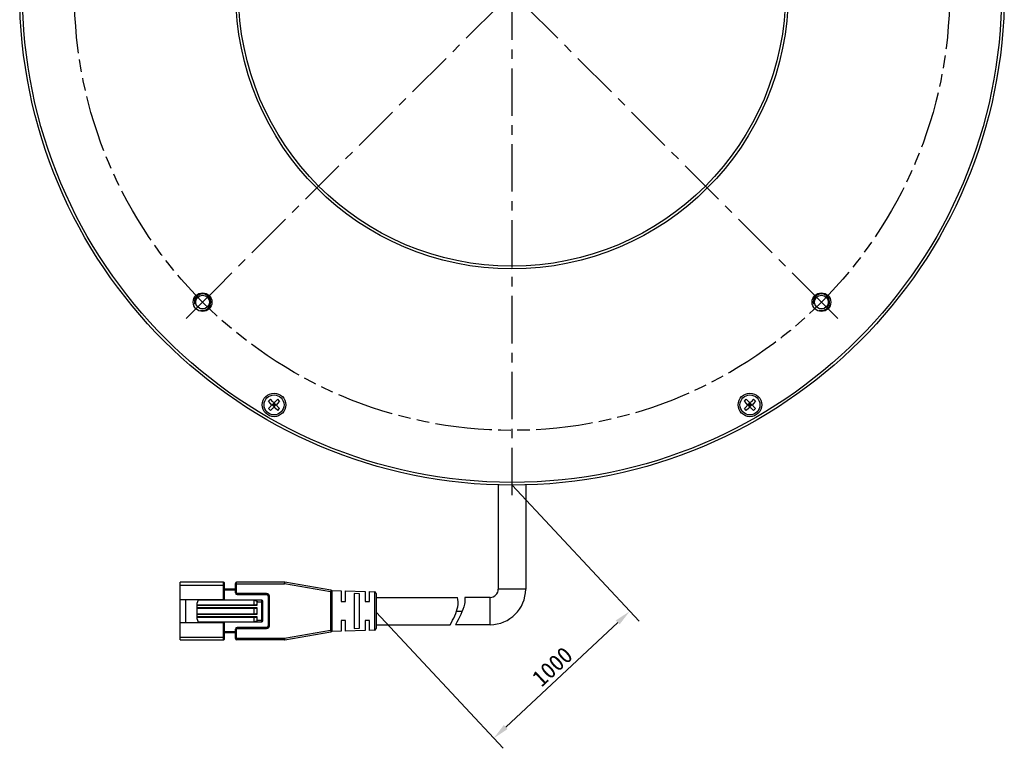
# Model space of a CAD drawing. Header units: millimetres. Extents: x 57 to 255, y 4 to 286.
# Tile 1 of 5: x 60 to 240, y 4 to 137. Entities that reach past the tile are written whole.
import ezdxf

# ---------------------------------------------------------------- set-up
doc = ezdxf.new("R2010")
doc.units = ezdxf.units.MM
doc.header["$LTSCALE"] = 23.1
doc.header["$PDMODE"] = 3
doc.header["$PDSIZE"] = 8
doc.linetypes.add('CENTER', pattern=[0.6, 0.375, -0.075, 0.075, -0.075])
doc.linetypes.add('PHANTOM', pattern=[0.8, 0.45, -0.05, 0.1, -0.05, 0.1, -0.05])
doc.layers.get('0').update_dxf_attribs({"linetype": 'CONTINUOUS'})
doc.layers.get('Defpoints').update_dxf_attribs({"linetype": 'CONTINUOUS'})
for name, color, linetype in [('00_COMPONENTS', 7, 'CONTINUOUS'), ('03_ALL_AXES', 7, 'CONTINUOUS'), ('07_ALL_HOLES', 7, 'CONTINUOUS'), ('51__DRAFT_DIMS', 7, 'CONTINUOUS')]:
    doc.layers.add(name, color=color, linetype=linetype)
doc.styles.get("Standard").update_dxf_attribs({"font": 'simfang.ttf'})
doc.dimstyles.new('DIMSTYLE_3', dxfattribs={"dimtxt": 3, "dimasz": 3, "dimexe": 2.5, "dimexo": 0.5, "dimgap": 0.75, "dimtad": 1, "dimdsep": 46, "dimtxsty": 'STANDARD', "dimblk": '_FILLED', "dimblk1": '_FILLED', "dimblk2": '_FILLED', "dimcen": 0.09, "dimclrt": 3, "dimazin": 2, "dimtp": 0.2, "dimtm": 0.2, "dimtfac": 1, "dimtofl": 0, "dimtmove": 0, "dimatfit": 3, "dimldrblk": '_FILLED', "dimfxl": 1, "dimtolj": 1, "dimarcsym": 0})
doc.dimstyles.new('DIMSTYLE_6', dxfattribs={"dimtxt": 3, "dimasz": 3, "dimexe": 2.5, "dimexo": 0.5, "dimtad": 1, "dimdsep": 46, "dimtxsty": 'STANDARD', "dimblk": '_FILLED', "dimblk1": '_FILLED', "dimblk2": '_FILLED', "dimcen": 0.09, "dimclrt": 3, "dimazin": 2, "dimtp": 0.01, "dimtm": 0.01, "dimtfac": 1, "dimtofl": 0, "dimtmove": 0, "dimatfit": 1, "dimldrblk": '_FILLED', "dimfxl": 1, "dimtolj": 1, "dimarcsym": 0})

# ---------------------------------------------------------------- blocks, each defined once
blk = doc.blocks.new('_FILLED')
at = {"color": 0, "linetype": 'ByBlock'}
blk.add_solid([(0, 0), (-1, 0.167), (-1, -0.167)], dxfattribs=at)
blk = doc.blocks.new('*D6')
at = {"color": 4}
for p, q in [((85.61, 223.48), (72, 223.48)), ((89.11, 223.48), (85.61, 223.48)), ((102.12, 206.13), (89.11, 223.48))]:
    blk.add_line(p, q, dxfattribs=at)
at = {"color": 4, "xscale": 3, "yscale": 3, "zscale": 3, "rotation": 306.8613090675}
blk.add_blockref('_FILLED', (102.12, 206.13), dxfattribs=at)
blk = doc.blocks.new('*D12')
at = {"layer": '51__DRAFT_DIMS', "color": 0, "lineweight": -2}
for p, q in [((150.11, 52.12), (173.33, 27.25)), ((125.25, 28.91), (148.47, 4.04)), ((148.95, 7.91), (169.43, 27.03))]:
    blk.add_line(p, q, dxfattribs=at)
at = {"layer": 'Defpoints', "color": 0}
for p in [(149.77, 52.49), (124.91, 29.28), (171.62, 29.07)]:
    blk.add_point(p, dxfattribs=at)
at = {"layer": '51__DRAFT_DIMS', "color": 0, "linetype": 'ByBlock', "lineweight": -2, "xscale": 3, "yscale": 3, "zscale": 3}
for p, rotation in [((171.62, 29.07), 43.03004363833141), ((146.76, 5.87), 223.0300436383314)]:
    blk.add_blockref('_FILLED', p, dxfattribs=dict(at, rotation=rotation))
at = {"layer": '51__DRAFT_DIMS', "color": 3, "insert": (157.47, 18.96), "char_height": 3, "attachment_point": 5, "rotation": 43.03}
blk.add_mtext('\\A1;1000{}{{\\H0.7x;}{}}', dxfattribs=at)

msp = doc.modelspace()

# ---------------------------------------------------------------- linework, layer by layer
at = {"layer": '00_COMPONENTS', "color": 7}
for p, q in [((105.58198, 67.44706), (105.93553, 67.80061)), ((106.0416, 66.98744), (105.58198, 67.44706)), ((106.39515, 67.34099), (105.93553, 67.80061)), ((106.12947, 66.77531), (107.0851, 66.77531)), ((106.25373, 66.77531), (106.60728, 67.12886)), ((106.60728, 66.42175), (106.25373, 66.77531)), ((106.78406, 66.59853), (106.43051, 66.95208)), ((106.78406, 66.95208), (106.43051, 66.59853)), ((106.60728, 66.29749), (106.60728, 67.25313)), ((106.96084, 66.77531), (106.60728, 67.12886)), ((106.60728, 66.42175), (106.96084, 66.77531)), ((107.27903, 67.80061), (106.81942, 67.34099)), ((107.63259, 67.44706), (107.17297, 66.98744)), ((107.63259, 67.44706), (107.27903, 67.80061)), ((192.58198, 67.44706), (192.93553, 67.80061)), ((193.0416, 66.98744), (192.58198, 67.44706)), ((193.39515, 67.34099), (192.93553, 67.80061)), ((193.12947, 66.77531), (194.0851, 66.77531)), ((193.25373, 66.77531), (193.60728, 67.12886)), ((193.60728, 66.42175), (193.25373, 66.77531)), ((193.78406, 66.59853), (193.43051, 66.95208)), ((193.78406, 66.95208), (193.43051, 66.59853)), ((193.60728, 66.29749), (193.60728, 67.25313)), ((193.96084, 66.77531), (193.60728, 67.12886)), ((193.60728, 66.42175), (193.96084, 66.77531)), ((194.27903, 67.80061), (193.81942, 67.34099)), ((194.63259, 67.44706), (194.17297, 66.98744)), ((194.63259, 67.44706), (194.27903, 67.80061)), ((106.0416, 66.56318), (105.58198, 66.10356)), ((105.93553, 65.75), (105.58198, 66.10356)), ((106.39515, 66.20962), (105.93553, 65.75)), ((107.27903, 65.75), (106.81942, 66.20962)), ((107.63259, 66.10356), (107.17297, 66.56318)), ((107.27903, 65.75), (107.63259, 66.10356)), ((193.0416, 66.56318), (192.58198, 66.10356)), ((192.93553, 65.75), (192.58198, 66.10356)), ((193.39515, 66.20962), (192.93553, 65.75)), ((194.27903, 65.75), (193.81942, 66.20962)), ((194.63259, 66.10356), (194.17297, 66.56318)), ((194.27903, 65.75), (194.63259, 66.10356)), ((147.60728, 52.15744), (147.60728, 33.11952)), ((152.60728, 52.16546), (152.60728, 33.11952)), ((97.34754, 34.36952), (89.44754, 34.36952)), ((89.44754, 23.86952), (89.44754, 34.36952)), ((108.52187, 34.36952), (99.74754, 34.36952)), ((116.99851, 32.91245), (108.57286, 34.36515)), ((97.54754, 31.24452), (97.54754, 34.16952)), ((99.54754, 33.11952), (97.54754, 33.11952)), ((99.54754, 32.41952), (99.54754, 34.16952)), ((117.10188, 32.87407), (118.84754, 32.81952)), ((117.24754, 25.62222), (117.24754, 32.61683)), ((118.84754, 32.81952), (118.84754, 30.86965)), ((119.64754, 32.79452), (123.24754, 32.68202)), ((119.64754, 30.86952), (119.64754, 32.79452)), ((123.24754, 32.68202), (123.24754, 30.86966)), ((124.04715, 32.65703), (124.95691, 32.6286)), ((124.04715, 30.86952), (124.04715, 32.65703)), ((89.44754, 31.24452), (97.54754, 31.24452)), ((90.44754, 31.24452), (90.44754, 26.99452)), ((92.54754, 27.61952), (92.54754, 30.61952)), ((104.34754, 31.11952), (93.04754, 31.11952)), ((96.44754, 31.11952), (96.44754, 31.24452)), ((99.84754, 32.11952), (105.24754, 32.11952)), ((102.94754, 31.11952), (102.94754, 31.10236)), ((102.94754, 30.26952), (102.94754, 31.10236)), ((103.54754, 30.16952), (103.54754, 30.81952)), ((104.54754, 27.31952), (104.54754, 30.91952)), ((105.54754, 31.81952), (105.54754, 26.41952)), ((118.84755, 30.86952), (119.64754, 30.86952)), ((121.24754, 32.29398), (121.24754, 25.94506)), ((122.24755, 32.25824), (121.24755, 32.29398)), ((122.24754, 25.98064), (122.24754, 32.25824)), ((123.24755, 30.86952), (124.04715, 30.86952)), ((125.24754, 32.32888), (125.24754, 25.91016)), ((125.24754, 31.61952), (140.13872, 31.61952)), ((146.10728, 31.61952), (141.47278, 31.61952)), ((92.54754, 30.26952), (103.24754, 30.26952)), ((92.54754, 29.61952), (103.24754, 29.61952)), ((102.94754, 28.61952), (102.94754, 29.61952)), ((103.54754, 28.51952), (103.54754, 29.71952)), ((92.54754, 28.61952), (103.24754, 28.61952)), ((92.54754, 27.96952), (103.24754, 27.96952)), ((93.04754, 27.11952), (104.34754, 27.11952)), ((96.44754, 26.99452), (96.44754, 27.11952)), ((102.94754, 27.11952), (102.94754, 27.96952)), ((103.54754, 27.41952), (103.54754, 28.06952)), ((118.84754, 27.36952), (118.84754, 25.41952)), ((119.64755, 27.36952), (118.84755, 27.36952)), ((119.64754, 25.44452), (119.64754, 27.36939)), ((124.04716, 27.36952), (123.24754, 27.36952)), ((123.24754, 27.36952), (123.24754, 25.55702)), ((124.04715, 25.58201), (124.04715, 27.36938)), ((89.44754, 26.99452), (97.54754, 26.99452)), ((97.54754, 24.06952), (97.54754, 26.99452)), ((99.54754, 24.06952), (99.54754, 25.81952)), ((105.24754, 26.11952), (99.84754, 26.11952)), ((108.57284, 23.87388), (116.99851, 25.32658)), ((118.84754, 25.41952), (117.1019, 25.36497)), ((123.24754, 25.55702), (119.64754, 25.44452)), ((121.24755, 25.94506), (122.24755, 25.98064)), ((124.95691, 25.61044), (124.04715, 25.58201)), ((125.24754, 26.61952), (138.81807, 26.61952)), ((146.10728, 26.61952), (139.76116, 26.61952)), ((89.44754, 23.86952), (97.34754, 23.86952)), ((99.54754, 25.11952), (97.54754, 25.11952)), ((108.52184, 23.86952), (99.74754, 23.86952))]:
    msp.add_line(p, q, dxfattribs=at)
at = {"layer": '00_COMPONENTS', "color": 4}
for p, q in [((97.34754, 31.24452), (97.34754, 34.36952)), ((99.74754, 32.41952), (99.74754, 34.36952)), ((108.52187, 34.36952), (108.52187, 34.06952)), ((108.52187, 34.06952), (108.57286, 34.36515)), ((89.44754, 33.86952), (97.54754, 33.86952)), ((99.54754, 32.91952), (97.54754, 32.91952)), ((99.54754, 34.06952), (108.52187, 34.06952)), ((99.54754, 32.41952), (99.74754, 32.41952)), ((116.94754, 32.61682), (108.52187, 34.06952)), ((116.99851, 32.91245), (116.94754, 32.61682)), ((116.94754, 32.61682), (117.24754, 32.61682)), ((116.94754, 32.61682), (116.94754, 25.62222)), ((124.95691, 32.6286), (124.95691, 25.61044)), ((152.60728, 33.11952), (147.60728, 33.11952)), ((105.24754, 32.31952), (99.84754, 32.31952)), ((99.84754, 32.31952), (99.84754, 32.11952)), ((103.54754, 30.81952), (104.54754, 30.81952)), ((104.34754, 27.11952), (104.34754, 31.11952)), ((105.24754, 32.31952), (105.24754, 32.11952)), ((105.74754, 31.81952), (105.54754, 31.81952)), ((105.74754, 26.41952), (105.74754, 31.81952)), ((146.10728, 26.61952), (146.10728, 31.61952)), ((92.54754, 30.16952), (103.54754, 30.16952)), ((103.54754, 29.71952), (92.54754, 29.71952)), ((139.97811, 29.11952), (141.02218, 29.11952)), ((92.54754, 28.51952), (103.54754, 28.51952)), ((103.54754, 28.06952), (92.54754, 28.06952)), ((103.54754, 27.41952), (104.54754, 27.41952)), ((97.34754, 23.86952), (97.34754, 26.99452)), ((99.54754, 25.31952), (97.54754, 25.31952)), ((99.74754, 25.81952), (99.54754, 25.81952)), ((99.74754, 23.86952), (99.74754, 25.81952)), ((99.84754, 26.11952), (99.84754, 25.91952)), ((99.84754, 25.91952), (105.24754, 25.91952)), ((105.24754, 25.91952), (105.24754, 26.11952)), ((105.74754, 26.41952), (105.54754, 26.41952)), ((108.52187, 24.16952), (116.94754, 25.62222)), ((117.24754, 25.62222), (116.94754, 25.62222)), ((116.94754, 25.62222), (116.99851, 25.32658)), ((89.44754, 24.36952), (97.54754, 24.36952)), ((99.54754, 24.16952), (108.52187, 24.16952)), ((108.52186, 24.01943), (108.52184, 23.86952)), ((108.52187, 24.16952), (108.52186, 24.01943)), ((108.57284, 23.87388), (108.52187, 24.16952))]:
    msp.add_line(p, q, dxfattribs=at)
at = {"layer": '00_COMPONENTS', "color": 7}
for centre, radius in [((150.10728, 142.11952), 90), ((150.10728, 142.11952), 89.5), ((150.10728, 142.11952), 50.5), ((150.10728, 142.11952), 50), ((93.53874, 85.55098), 1.7), ((93.53874, 85.55098), 1.25), ((206.67583, 85.55098), 1.7), ((206.67583, 85.55098), 1.25), ((106.60728, 66.77531), 2.15), ((106.60728, 66.77531), 1.825), ((193.60728, 66.77531), 2.15), ((193.60728, 66.77531), 1.825)]:
    msp.add_circle(centre, radius, dxfattribs=at)
at = {"layer": '00_COMPONENTS', "color": 4}
for centre, radius, start, end in [((93.53874, 85.55098), 1.5, 255, 195), ((206.67583, 85.55098), 1.5, 255, 195), ((99.84754, 32.41952), 0.1, 180, 270), ((105.24754, 31.81952), 0.49999, 0, 89.9999997), ((99.84754, 25.81952), 0.1, 90, 180), ((105.24754, 26.41952), 0.49999, 270, 359.9999997)]:
    msp.add_arc(centre, radius, start, end, dxfattribs=at)
at = {"layer": '00_COMPONENTS', "color": 7}
for centre, radius, start, end in [((105.82947, 66.77531), 0.3, 315, 45), ((106.60728, 67.55313), 0.3, 225, 315), ((107.3851, 66.77531), 0.3, 135, 225), ((192.82947, 66.77531), 0.3, 315, 45), ((193.60728, 67.55313), 0.3, 225, 315), ((194.3851, 66.77531), 0.3, 135, 225), ((106.60728, 65.99749), 0.3, 45, 135), ((193.60728, 65.99749), 0.3, 45, 135), ((97.34754, 34.16952), 0.2, 359.9998736, 89.9999992), ((99.74754, 34.16952), 0.2, 90, 179.9999991), ((108.52187, 34.06952), 0.3, 80.2090251, 90.0001031), ((99.84754, 32.41952), 0.3, 180.0000011, 269.9999993), ((116.94754, 32.61682), 0.3, 0.0062155, 80.2176628), ((124.94754, 32.32875), 0.3, 0.0527126, 88.2099508), ((146.10728, 33.11952), 6.5, 270, 360), ((146.10728, 33.11952), 1.5, 270, 360), ((93.04754, 30.61952), 0.5, 90, 180), ((102.68724, 28.89024), 2.22738, 81.7052966, 83.2889845), ((104.34754, 30.91952), 0.2, 0, 89.9999992), ((105.24754, 31.81952), 0.3, 0.0000008, 89.9999999), ((93.04754, 27.61952), 0.5, 180, 269.9999997), ((104.34754, 27.31952), 0.2, 270.0000001, 359.9999997), ((99.84754, 25.81952), 0.3, 90.000001, 179.9999991), ((105.24754, 26.41952), 0.3, 270.0000008, 359.9999999), ((116.94754, 25.62222), 0.3, 279.7867878, 359.999999), ((124.94754, 25.91029), 0.3, 271.7900492, 359.9472874), ((97.34754, 24.06952), 0.2, 270.0000001, 0.0001264), ((99.74754, 24.06952), 0.2, 180.0000001, 270), ((108.52187, 24.16952), 0.3, 269.9914321, 279.7825102)]:
    msp.add_arc(centre, radius, start, end, dxfattribs=at)
for centre, start_param, end_param in [((103.24754, 30.16952), 0.000000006, 1.570796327), ((103.24754, 29.71952), -1.570796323, 0), ((103.24754, 28.51952), 0, 1.570796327), ((103.24754, 28.06952), -1.570796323, 0)]:
    msp.add_ellipse(centre, major_axis=(0.3, 0), ratio=0.333333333, start_param=start_param, end_param=end_param, dxfattribs=at)
for points, knots in [([(103.00858, 31.09432), (103.06076, 31.0867), (103.16471, 31.06763), (103.29212, 31.03145), (103.3902, 30.99069), (103.46017, 30.9516), (103.51239, 30.90755), (103.5415, 30.86096), (103.54754, 30.83331), (103.54754, 30.81952)], [0, 0, 0, 0, 0.247503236, 0.495508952, 0.619999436, 0.745055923, 0.871163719, 0.93528426, 1, 1, 1, 1]), ([(138.81807, 26.61952), (139.39184, 27.69059), (140.29408, 29.4224), (140.30585, 31.06676), (140.13872, 31.61952)], [0, 0, 0, 0, 0.648671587, 1, 1, 1, 1]), ([(141.47278, 31.61952), (141.53828, 31.21121), (141.43035, 29.59129), (140.39788, 27.80968), (139.76116, 26.61952)], [0, 0, 0, 0, 0.265043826, 1, 1, 1, 1]), ([(103.54754, 27.41952), (103.54754, 27.40441), (103.54022, 27.37412), (103.51462, 27.33664), (103.48218, 27.30593), (103.43421, 27.27188), (103.36903, 27.23841), (103.26029, 27.19707), (103.1195, 27.16128), (103.00498, 27.14345), (102.94754, 27.13668)], [0, 0, 0, 0, 0.064660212, 0.128693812, 0.192057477, 0.25497255, 0.379941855, 0.504393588, 0.752416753, 1, 1, 1, 1])]:
    msp.add_open_spline(points, degree=3, knots=knots, dxfattribs=at)
at = {"layer": '03_ALL_AXES', "color": 1, "linetype": 'CENTER'}
msp.add_line((150.10728, 142.11952), (150.10728, 49.11952), dxfattribs=at)
at = {"layer": '07_ALL_HOLES', "color": 1, "linetype": 'CENTER'}
for p, q in [((93.53874, 198.68806), (204.64962, 87.57718)), ((206.67583, 198.68806), (96.18039, 88.19262)), ((93.53874, 85.55098), (96.18039, 88.19262)), ((206.67583, 85.55098), (204.64962, 87.57718)), ((93.53874, 85.55098), (90.53354, 82.54577)), ((206.67583, 85.55098), (209.68103, 82.54577))]:
    msp.add_line(p, q, dxfattribs=at)
at = {"layer": '07_ALL_HOLES', "color": 1, "linetype": 'PHANTOM'}
msp.add_circle((150.10728, 142.11952), 80, dxfattribs=at)

# ---------------------------------------------------------------- dimensions: what is measured, and where the dimension line sits
at = {"color": 4}
dim = msp.add_diameter_dim_2p(p1=(102.11688, 206.12671), p2=(198.09769, 78.11232), text='%%c<>', dimstyle='DIMSTYLE_6', override={"dimtih": 1, "dimtoh": 1, "dimpost": '<>'}, dxfattribs=at)
dim.commit()
dim.dimension.update_dxf_attribs({"geometry": '*D6', "text_midpoint": (73.49857, 224.22737), "dimtype": 163})
at = {"layer": '51__DRAFT_DIMS', "color": 4}
dim = msp.add_linear_dim(base=(171.62096, 29.07317), p1=(124.90635, 29.27855), p2=(149.76609, 52.48502), angle=43.0300436, text='1000{}{{\\H0.7x;}{}}', dimstyle='DIMSTYLE_3', override={"dimdec": 4, "dimtxsty": 'STANDARD'}, dxfattribs=at)
dim.commit()
dim.dimension.update_dxf_attribs({"geometry": '*D12', "text_midpoint": (159.01354, 17.30419), "dimtype": 161})

doc.saveas('drawing.dxf')
